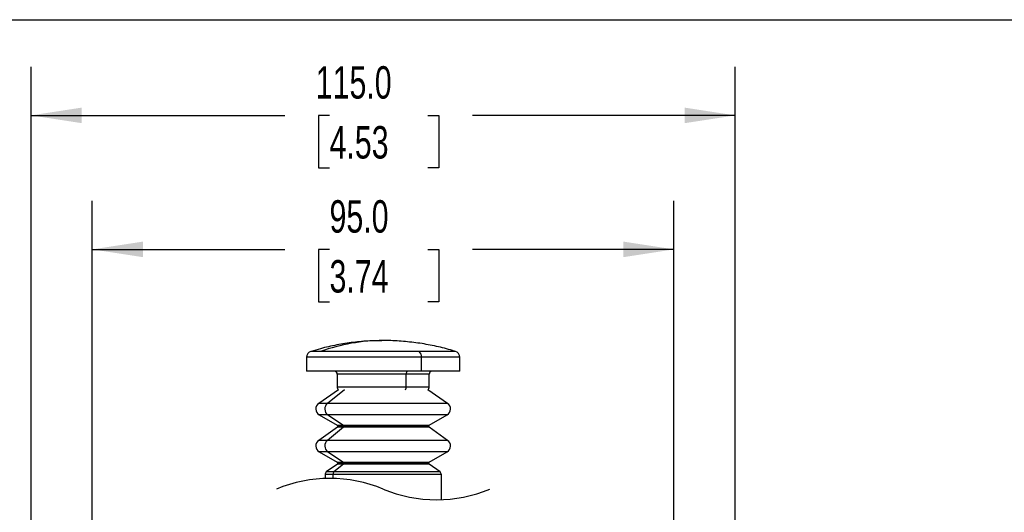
# Model space of a CAD drawing. Header units: millimetres. Extents: x 16 to 683, y 16 to 524.
# Tile 17 of 38: x 99 to 260, y 443 to 524. Entities that reach past the tile are written whole.
import ezdxf

# ---------------------------------------------------------------- set-up
doc = ezdxf.new("R2010")
doc.units = ezdxf.units.MM
doc.header["$LTSCALE"] = 2.5
doc.layers.add('DIMENSIONS', color=140, linetype='Continuous', lineweight=25)
doc.layers.add('TEXT', color=140, linetype='Continuous', lineweight=25)
doc.styles.add('SLDTEXTSTYLE0', font='TXT', dxfattribs={"width": 0.7})
doc.dimstyles.new('SLDDIMSTYLE2', dxfattribs={"dimtxt": 5.39502, "dimasz": 8.255, "dimexe": 0, "dimexo": 0.0625, "dimgap": 1.348755, "dimtad": 0, "dimtih": 1, "dimtoh": 1, "dimrnd": 1e-09, "dimzin": 4, "dimdsep": 46, "dimtxsty": 'SLDTEXTSTYLE0', "dimsah": 1, "dimcen": 0.09, "dimadec": 0, "dimazin": 1, "dimtfac": 1, "dimtofl": 0, "dimtmove": 0, "dimatfit": 3, "dimfxl": 0, "dimfrac": 2, "dimtolj": 1, "dimtzin": 12, "dimarcsym": 0})

# ---------------------------------------------------------------- blocks, each defined once
blk = doc.blocks.new('_D_8')
at = {"layer": 'DIMENSIONS'}
for p, q in [((110.93, 426.47), (110.93, 494.31)), ((205.93, 426.47), (205.93, 494.31)), ((110.93, 486.37), (142.36, 486.37)), ((149.67, 486.37), (147.86, 486.37)), ((147.86, 486.37), (147.86, 477.8)), ((165.7, 486.37), (167.51, 486.37)), ((167.51, 486.37), (167.51, 477.8)), ((205.93, 486.37), (173.01, 486.37)), ((147.86, 477.8), (149.67, 477.8)), ((167.51, 477.8), (165.7, 477.8))]:
    blk.add_line(p, q, dxfattribs=at)
for points in [[(110.93, 486.37), (119.19, 485.1), (119.19, 487.64)], [(205.93, 486.37), (197.68, 487.64), (197.68, 485.1)]]:
    blk.add_solid(points, dxfattribs=at)
at = {"layer": 'DIMENSIONS', "char_height": 5.292, "attachment_point": 1, "style": 'SLDTEXTSTYLE0'}
for s, insert in [('95.0', (149.67, 494.4)), ('3.74', (149.67, 484.62))]:
    blk.add_mtext(s, dxfattribs=dict(at, insert=insert))
blk = doc.blocks.new('_D_9')
at = {"layer": 'DIMENSIONS'}
for p, q in [((100.93, 422.58), (100.93, 516.19)), ((215.93, 422.58), (215.93, 516.19)), ((100.93, 508.25), (142.36, 508.25)), ((149.67, 508.25), (147.86, 508.25)), ((147.86, 508.25), (147.86, 499.68)), ((165.7, 508.25), (167.51, 508.25)), ((167.51, 508.25), (167.51, 499.68)), ((215.93, 508.25), (173.01, 508.25)), ((147.86, 499.68), (149.67, 499.68)), ((167.51, 499.68), (165.7, 499.68))]:
    blk.add_line(p, q, dxfattribs=at)
for points in [[(100.93, 508.25), (109.19, 506.98), (109.19, 509.52)], [(215.93, 508.25), (207.68, 509.52), (207.68, 506.98)]]:
    blk.add_solid(points, dxfattribs=at)
at = {"layer": 'DIMENSIONS', "char_height": 5.292, "attachment_point": 1, "style": 'SLDTEXTSTYLE0'}
for s, insert in [('115.0', (147.42, 516.28)), ('4.53', (149.67, 506.5))]:
    blk.add_mtext(s, dxfattribs=dict(at, insert=insert))

msp = doc.modelspace()

# ---------------------------------------------------------------- linework, layer by layer
for p, q in [((148.217442, 469.708572), (146.637291, 469.708572)), ((164.328892, 469.708572), (148.217442, 469.708572)), ((170.226091, 469.708572), (164.328892, 469.708572)), ((145.931691, 468.752893), (145.931691, 466.48405)), ((164.681692, 468.752893), (145.931691, 468.752893)), ((164.681692, 466.48405), (164.681692, 468.752893)), ((170.931692, 468.752893), (164.681692, 468.752893)), ((170.931692, 466.48405), (170.931692, 468.752893)), ((164.681692, 466.48405), (145.931691, 466.48405)), ((170.931692, 466.48405), (164.681692, 466.48405)), ((150.931692, 465.984049), (150.931692, 463.934052)), ((162.181691, 465.984049), (150.931692, 465.984049)), ((162.181691, 463.934052), (162.181691, 465.984049)), ((165.931691, 465.984049), (162.181691, 465.984049)), ((165.931691, 463.934052), (165.931691, 465.984049)), ((151.11276, 463.464255), (147.900758, 461.215186)), ((152.093311, 463.464255), (149.311635, 461.215186)), ((150.931692, 463.934052), (162.181691, 463.934052)), ((162.181691, 463.934052), (165.931691, 463.934052)), ((168.962625, 461.215186), (165.750623, 463.464255)), ((149.311635, 461.215186), (147.900758, 461.215186)), ((168.962625, 461.215186), (149.311635, 461.215186)), ((147.981692, 459.361489), (150.931692, 457.658308)), ((149.381726, 459.361489), (147.981692, 459.361489)), ((149.381726, 459.361489), (151.936501, 457.658308)), ((168.881691, 459.361489), (149.381726, 459.361489)), ((165.931691, 457.658308), (168.881691, 459.361489)), ((150.946407, 457.32127), (147.900758, 455.188683)), ((151.949245, 457.32127), (149.311635, 455.188683)), ((150.931692, 457.658308), (151.936501, 457.658308)), ((151.949245, 457.32127), (150.946407, 457.32127)), ((151.031691, 457.485101), (152.023103, 457.485101)), ((151.936501, 457.658308), (165.931691, 457.658308)), ((165.916976, 457.32127), (151.949245, 457.32127)), ((152.023103, 457.485101), (165.831691, 457.485101)), ((168.962625, 455.188683), (165.916976, 457.32127)), ((149.311635, 455.188683), (147.900758, 455.188683)), ((168.962625, 455.188683), (149.311635, 455.188683)), ((147.981692, 453.33499), (150.931692, 451.631806)), ((149.381726, 453.33499), (147.981692, 453.33499)), ((149.381726, 453.33499), (151.936501, 451.631806)), ((168.881691, 453.33499), (149.381726, 453.33499)), ((165.931691, 451.631806), (168.881691, 453.33499)), ((150.946407, 451.294771), (149.144903, 450.033343)), ((151.949245, 451.294771), (150.389097, 450.033343)), ((150.931692, 451.631806), (151.936501, 451.631806)), ((151.949245, 451.294771), (150.946407, 451.294771)), ((151.031691, 451.458602), (152.023103, 451.458602)), ((151.936501, 451.631806), (165.931691, 451.631806)), ((165.916976, 451.294771), (151.949245, 451.294771)), ((152.023103, 451.458602), (165.831691, 451.458602)), ((167.71848, 450.033343), (165.916976, 451.294771)), ((148.931692, 449.62377), (148.931692, 448.963473)), ((150.20445, 449.62377), (148.931692, 449.62377)), ((150.389097, 450.033343), (149.144903, 450.033343)), ((150.20445, 449.62377), (150.20445, 448.971609)), ((167.931691, 449.62377), (150.20445, 449.62377)), ((167.71848, 450.033343), (150.389097, 450.033343)), ((167.931691, 445.502906), (167.931691, 449.62377))]:
    msp.add_line(p, q)
at = {"flags": 128}
msp.add_lwpolyline([(162.431692, 466.48405), (162.382919, 466.474446), (162.336021, 466.445992), (162.292799, 466.399784), (162.254915, 466.337601), (162.223824, 466.261836), (162.200722, 466.175395), (162.186495, 466.081599), (162.181691, 465.984049)], dxfattribs=at)
for centre, radius, start, end in [((158.461775, 441.042217), 30.44185, 90.05662138, 109.66507831), ((146.931687, 468.752893), 0.999996, 107.12138989, 179.99997317), ((163.524602, 468.8687), 1.16287, 354.28463204, 46.23979592), ((169.931696, 468.752893), 0.999996, 0.00002683, 72.87861011), ((150.431688, 465.984046), 0.500004, 0.00030309, 89.99964355), ((166.431695, 465.984046), 0.500004, 90.00035645, 179.99969691), ((151.631682, 463.93405), 0.69999, 179.999843, 222.15542543), ((161.024267, 463.913477), 1.157607, 337.1661264, 1.01839486), ((165.231701, 463.93405), 0.69999, 317.84457457, 0.000157), ((148.531693, 460.314117), 1.100001, 125.00001621, 239.9999613), ((150.088299, 460.316379), 1.18788, 130.830462, 233.50037043), ((168.33169, 460.314117), 1.100001, 300.0000387, 54.99998379), ((150.831688, 457.485101), 0.200003, 359.99983849, 59.99942071), ((150.831693, 457.4851), 0.199999, 304.99970778, 0.0002876), ((151.816027, 457.489818), 0.20713, 358.69495789, 54.43440508), ((151.812773, 457.481359), 0.210364, 310.44689866, 1.0193026), ((166.031695, 457.485101), 0.200003, 120.00057929, 180.00016151), ((166.03169, 457.4851), 0.199999, 179.9997124, 235.00029222), ((148.531689, 454.287616), 1.099998, 124.99991659, 240.00007095), ((150.088294, 454.289878), 1.187876, 130.83034293, 233.50049818), ((168.331694, 454.287616), 1.099998, 299.99992905, 55.00008341), ((150.831688, 451.458599), 0.200003, 0.00090571, 59.99942071), ((150.831693, 451.458601), 0.199999, 304.99970778, 0.0002876), ((151.816031, 451.463317), 0.207127, 358.69547481, 54.43487401), ((151.812786, 451.454854), 0.210351, 310.44524542, 1.02095584), ((166.031695, 451.458599), 0.200003, 120.00057929, 179.99909429), ((166.03169, 451.458601), 0.199999, 179.9997124, 235.00029222), ((149.431691, 449.623768), 0.499999, 124.99997908, 179.99979443), ((150.730257, 449.63313), 0.52589, 130.44583639, 181.01986607), ((167.431692, 449.623768), 0.499999, 0.00020557, 55.00002092)]:
    msp.add_arc(centre, radius, start, end)
for points, knots in [([(158.186324, 471.46366), (157.549932, 471.458716), (156.001304, 471.446684), (153.547272, 471.213762), (150.841084, 470.785996), (148.535581, 470.279971), (147.157912, 469.847777), (146.652811, 469.68932)], [0, 0, 0, 0, 0.1629340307, 0.3964914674, 0.63032987, 0.8644662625, 1, 1, 1, 1]), ([(170.213078, 469.698476), (170.060182, 469.749993), (169.048312, 470.090932), (167.123264, 470.550048), (164.448813, 471.066327), (161.738037, 471.367798), (159.726258, 471.500881), (158.622811, 471.473282), (158.42907, 471.468436)], [0, 0, 0, 0, 0.040455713, 0.2677373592, 0.4953391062, 0.7232343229, 0.9514059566, 1, 1, 1, 1])]:
    msp.add_open_spline(points, degree=3, knots=knots)
at = {"layer": 'DIMENSIONS', "color": 140}
for centre, start, end in [((149.712941, 426.30819), 67.38013505, 112.61986495), ((167.150441, 468.15819), 247.38013505, 292.61986495)]:
    msp.add_arc(centre, 22.66875, start, end, dxfattribs=at)
at = {"layer": 'TEXT'}
msp.add_line((15.875, 523.875), (682.625, 523.875), dxfattribs=at)

# ---------------------------------------------------------------- dimensions: what is measured, and where the dimension line sits
at = {"layer": 'DIMENSIONS'}
for base, p1, p2, picture, middle in [((215.931691, 508.249581), (100.931691, 419.401134), (215.931691, 419.401134), '_D_9', (157.683472, 508.249581)), ((205.931691, 486.371875), (110.931691, 423.295282), (205.931691, 423.295282), '_D_8', (157.683472, 486.371875))]:
    dim = msp.add_linear_dim(base=base, p1=p1, p2=p2, dimstyle='SLDDIMSTYLE2', dxfattribs=at)
    dim.commit()
    dim.dimension.update_dxf_attribs({"geometry": picture, "text_midpoint": middle, "dimtype": 160})

doc.saveas('drawing.dxf')
